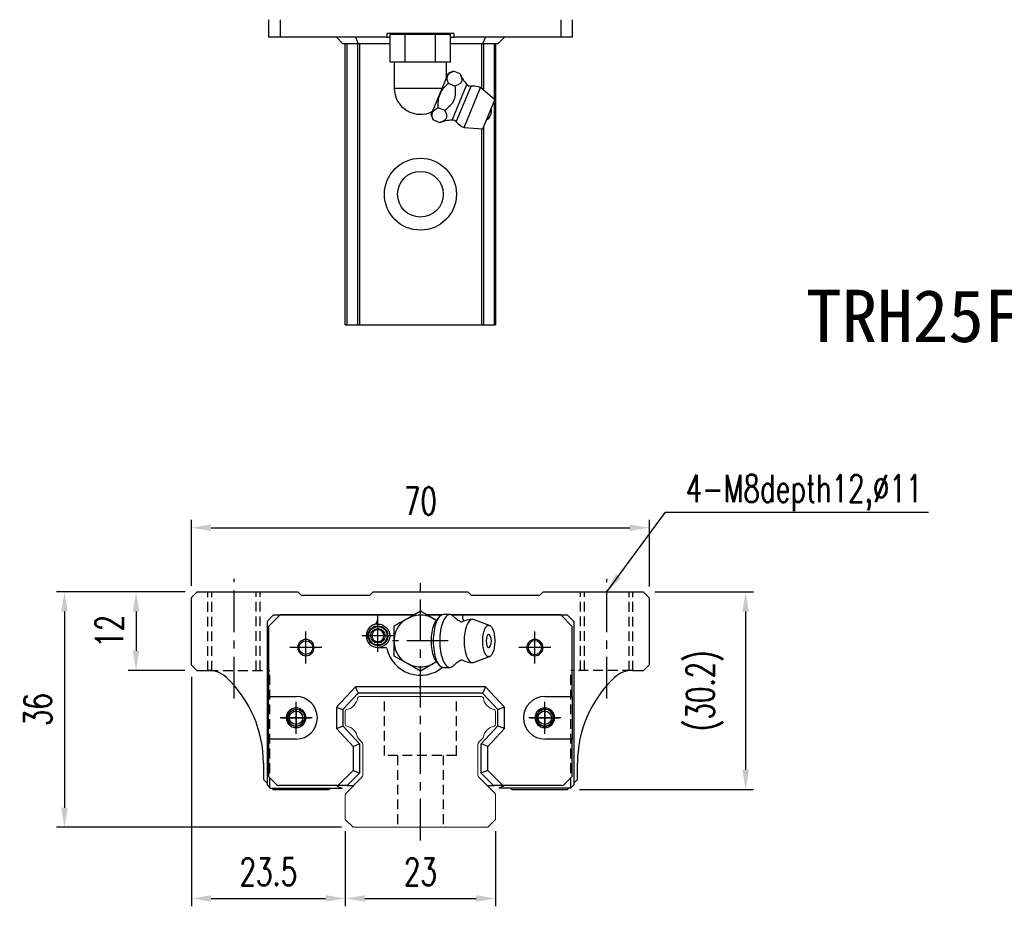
# Model space of a CAD drawing. Header units: millimetres. Extents: x 18 to 379, y 371 to 646.
# Tile 1 of 3: x 18 to 168, y 379 to 515. Entities that reach past the tile are written whole.
import ezdxf
from ezdxf.enums import TextEntityAlignment as Align

# ---------------------------------------------------------------- set-up
doc = ezdxf.new("R2010")
doc.units = ezdxf.units.MM
doc.header["$PDSIZE"] = -1
doc.linetypes.add('CENTER', pattern=[10.16, 6.35, -1.27, 1.27, -1.27])
doc.linetypes.add('DASHED', pattern=[0.75, 0.5, -0.25])
for name, color, linetype in [('2', 7, 'Continuous'), ('CHA', 2, 'Continuous'), ('CL', 1, 'CENTER'), ('DIM', 4, 'Continuous'), ('HID', 2, 'DASHED'), ('OUT', 3, 'Continuous'), ('中心線', 1, 'CENTER')]:
    doc.layers.add(name, color=color, linetype=linetype)
doc.styles.add('DIM-7', font='SIMPLEX.shx', dxfattribs={"width": 0.7, "bigfont": 'chineset.shx'})
doc.styles.add('T', font='kaiu.ttf')
doc.dimstyles.new('CNS', dxfattribs={"dimtxt": 3.5, "dimasz": 2.5, "dimexe": 1, "dimexo": 1.5, "dimgap": 0.09, "dimtad": 0, "dimdsep": 46, "dimtxsty": 'DIM-7', "dimcen": 0.09, "dimclrd": 1, "dimclre": 1, "dimclrt": 4, "dimadec": 0, "dimazin": 0, "dimtfac": 1, "dimtix": 1, "dimtmove": 2, "dimatfit": 3, "dimfxl": 1, "dimtvp": 0.971429, "dimtolj": 1, "dimarcsym": 0})

# ---------------------------------------------------------------- blocks, each defined once
blk = doc.blocks.new('*D57')
at = {"layer": 'DEFPOINTS', "color": 0}
for p in [(113.92, 437.11), (43.92, 426.43), (113.92, 426.33)]:
    blk.add_point(p, dxfattribs=at)
at = {"layer": 'DIM', "color": 7, "lineweight": -2}
for p, q in [((43.92, 428.23), (43.92, 438.31)), ((113.92, 428.13), (113.92, 438.31)), ((46.92, 437.11), (110.92, 437.11))]:
    blk.add_line(p, q, dxfattribs=at)
at = {"layer": 'DIM', "color": 7}
for points in [[(46.92, 437.61), (46.92, 436.61), (43.92, 437.11)], [(110.92, 437.61), (110.92, 436.61), (113.92, 437.11)]]:
    blk.add_solid(points, dxfattribs=at)
at = {"layer": 'DIM', "color": 7, "insert": (78.92, 441.19), "char_height": 4.2, "attachment_point": 5, "style": 'DIM-7'}
blk.add_mtext('\\A1;70', dxfattribs=at)
blk = doc.blocks.new('*D59')
at = {"layer": 'DEFPOINTS', "color": 0}
for p in [(112.97, 427.28), (101.42, 397.08), (128.64, 397.08)]:
    blk.add_point(p, dxfattribs=at)
at = {"layer": 'DIM', "color": 7, "lineweight": -2}
for p, q in [((114.77, 427.28), (129.84, 427.28)), ((128.64, 424.28), (128.64, 400.08)), ((103.22, 397.08), (129.84, 397.08))]:
    blk.add_line(p, q, dxfattribs=at)
at = {"layer": 'DIM', "color": 7}
for points in [[(128.14, 424.28), (129.14, 424.28), (128.64, 427.28)], [(128.14, 400.08), (129.14, 400.08), (128.64, 397.08)]]:
    blk.add_solid(points, dxfattribs=at)
at = {"layer": 'DIM', "color": 7, "insert": (122.42, 412.18), "char_height": 4.2, "attachment_point": 5, "rotation": 90, "style": 'DIM-7'}
blk.add_mtext('\\A1;(30.2)', dxfattribs=at)
blk = doc.blocks.new('*D60')
at = {"layer": 'DEFPOINTS', "color": 0}
for p in [(43.92, 416.08), (67.42, 392.48), (67.42, 380.4)]:
    blk.add_point(p, dxfattribs=at)
at = {"layer": 'DIM', "color": 7, "lineweight": -2}
for p, q in [((43.92, 414.28), (43.92, 379.2)), ((67.42, 390.68), (67.42, 379.2)), ((46.92, 380.4), (64.42, 380.4))]:
    blk.add_line(p, q, dxfattribs=at)
at = {"layer": 'DIM', "color": 7}
for points in [[(46.92, 380.9), (46.92, 379.9), (43.92, 380.4)], [(64.42, 380.9), (64.42, 379.9), (67.42, 380.4)]]:
    blk.add_solid(points, dxfattribs=at)
at = {"layer": 'DIM', "color": 7, "insert": (55.67, 384.48), "char_height": 4.2, "attachment_point": 5, "style": 'DIM-7'}
blk.add_mtext('\\A1;23.5', dxfattribs=at)
blk = doc.blocks.new('*D61')
at = {"layer": 'DEFPOINTS', "color": 0}
for p in [(67.42, 392.48), (90.42, 392.48), (90.42, 380.4)]:
    blk.add_point(p, dxfattribs=at)
at = {"layer": 'DIM', "color": 7, "lineweight": -2}
for p, q in [((67.42, 390.68), (67.42, 379.2)), ((90.42, 390.68), (90.42, 379.2)), ((70.42, 380.4), (87.42, 380.4))]:
    blk.add_line(p, q, dxfattribs=at)
at = {"layer": 'DIM', "color": 7}
for points in [[(70.42, 380.9), (70.42, 379.9), (67.42, 380.4)], [(87.42, 380.9), (87.42, 379.9), (90.42, 380.4)]]:
    blk.add_solid(points, dxfattribs=at)
at = {"layer": 'DIM', "color": 7, "insert": (78.92, 384.48), "char_height": 4.2, "attachment_point": 5, "style": 'DIM-7'}
blk.add_mtext('\\A1;23', dxfattribs=at)
blk = doc.blocks.new('*D62')
at = {"layer": 'DEFPOINTS', "color": 0}
for p in [(44.77, 427.28), (35.44, 415.28), (44.72, 415.28)]:
    blk.add_point(p, dxfattribs=at)
at = {"layer": 'DIM', "color": 7, "lineweight": -2}
for p, q in [((42.97, 427.28), (34.24, 427.28)), ((35.44, 424.28), (35.44, 418.28)), ((42.92, 415.28), (34.24, 415.28))]:
    blk.add_line(p, q, dxfattribs=at)
at = {"layer": 'DIM', "color": 7}
for points in [[(34.94, 424.28), (35.94, 424.28), (35.44, 427.28)], [(34.94, 418.28), (35.94, 418.28), (35.44, 415.28)]]:
    blk.add_solid(points, dxfattribs=at)
at = {"layer": 'DIM', "color": 7, "insert": (31.36, 421.28), "char_height": 4.2, "attachment_point": 5, "rotation": 90, "style": 'DIM-7'}
blk.add_mtext('\\A1;12', dxfattribs=at)
blk = doc.blocks.new('*D63')
at = {"layer": 'DEFPOINTS', "color": 0}
for p in [(44.77, 427.28), (24.49, 391.28), (68.63, 391.28)]:
    blk.add_point(p, dxfattribs=at)
at = {"layer": 'DIM', "color": 7, "lineweight": -2}
for p, q in [((42.97, 427.28), (23.29, 427.28)), ((24.49, 424.28), (24.49, 394.28)), ((66.83, 391.28), (23.29, 391.28))]:
    blk.add_line(p, q, dxfattribs=at)
at = {"layer": 'DIM', "color": 7}
for points in [[(23.99, 424.28), (24.99, 424.28), (24.49, 427.28)], [(23.99, 394.28), (24.99, 394.28), (24.49, 391.28)]]:
    blk.add_solid(points, dxfattribs=at)
at = {"layer": 'DIM', "color": 7, "insert": (20.41, 409.28), "char_height": 4.2, "attachment_point": 5, "rotation": 90, "style": 'DIM-7'}
blk.add_mtext('\\A1;36', dxfattribs=at)

msp = doc.modelspace()

# ---------------------------------------------------------------- linework, layer by layer
at = {"color": 7, "linetype": 'Continuous', "lineweight": 25}
for p, q in [((55.692, 514.829), (55.692, 512.129)), ((57.475, 514.829), (57.475, 512.129)), ((100.36, 514.829), (100.36, 512.129)), ((102.142, 514.829), (102.142, 512.129)), ((57.475, 512.129), (55.692, 512.129)), ((73.796, 512.129), (57.475, 512.129)), ((66.067, 512.129), (67.067, 511.129)), ((68.967, 512.129), (69.402, 511.129)), ((73.796, 512.729), (73.796, 512.129)), ((84.038, 512.729), (73.796, 512.729)), ((73.796, 512.129), (74.298, 512.129)), ((74.298, 508.349), (74.298, 512.549)), ((76.608, 512.549), (74.298, 512.549)), ((75.917, 512.729), (75.917, 512.549)), ((76.608, 508.349), (76.608, 512.549)), ((81.227, 512.549), (76.608, 512.549)), ((81.227, 508.349), (81.227, 512.549)), ((83.536, 512.549), (81.227, 512.549)), ((81.917, 512.549), (81.917, 512.729)), ((83.536, 508.349), (83.536, 512.549)), ((83.536, 512.129), (84.038, 512.129)), ((84.038, 512.729), (84.038, 512.129)), ((100.36, 512.129), (84.038, 512.129)), ((88.867, 512.129), (88.432, 511.129)), ((91.767, 512.129), (90.767, 511.129)), ((102.142, 512.129), (100.36, 512.129)), ((69.402, 511.129), (67.067, 511.129)), ((67.418, 468.129), (67.418, 511.129)), ((67.662, 511.129), (67.662, 468.129)), ((69.298, 511.129), (69.298, 468.129)), ((74.298, 511.129), (69.402, 511.129)), ((69.595, 511.129), (69.595, 468.129)), ((88.432, 511.129), (83.536, 511.129)), ((88.242, 511.129), (88.242, 504.33)), ((90.767, 511.129), (88.432, 511.129)), ((88.538, 511.129), (88.538, 504.073)), ((90.175, 511.129), (90.175, 502.653)), ((90.418, 511.129), (90.418, 468.129)), ((75.453, 508.349), (74.298, 508.349)), ((74.917, 508.349), (74.917, 504.349)), ((76.608, 508.349), (75.453, 508.349)), ((78.917, 508.349), (76.608, 508.349)), ((81.227, 508.349), (78.917, 508.349)), ((82.381, 508.349), (81.227, 508.349)), ((83.536, 508.349), (82.381, 508.349)), ((82.917, 505.967), (82.917, 508.349)), ((80.554, 500.261), (83.194, 506.636)), ((83.967, 506.956), (83.194, 506.636)), ((84.972, 506.539), (83.967, 506.956)), ((74.917, 504.349), (82.247, 504.349)), ((84.199, 504.672), (83.194, 505.089)), ((83.762, 499.46), (86.029, 504.933)), ((84.394, 499.192), (86.666, 504.676)), ((85.6, 498.333), (88.126, 504.431)), ((90.276, 502.566), (88.126, 504.431)), ((82.653, 500.939), (81.647, 501.355)), ((88.439, 498.131), (90.276, 502.566)), ((90.175, 502.323), (90.175, 468.129)), ((80.554, 500.261), (80.874, 499.488)), ((81.879, 499.072), (80.874, 499.488)), ((85.6, 498.333), (88.439, 498.131)), ((88.538, 498.372), (88.538, 468.129)), ((88.242, 498.145), (88.242, 468.129)), ((69.298, 468.129), (69.595, 468.129)), ((69.595, 468.129), (88.242, 468.129)), ((88.242, 468.129), (88.538, 468.129))]:
    msp.add_line(p, q, dxfattribs=at)
for radius in [5.5, 3.5]:
    msp.add_circle((78.918, 488.129), radius, dxfattribs=at)
for centre, radius, start, end in [((90.448, 508.992), 6, 204.10416, 222.56053), ((78.917, 504.349), 4, 180, 297.76498), ((86.618, 505.475), 0.8, 222.56053, 273.41865), ((86.863, 501.382), 3.3, 90, 93.41865), ((86.863, 501.382), 3.3, 67.5, 90), ((87.956, 500.929), 1.817, 304.10151, 10.89849), ((84.017, 493.465), 6, 92.43947, 110.85864), ((83.796, 498.661), 0.8, 41.58135, 92.43947), ((86.863, 501.382), 3.3, 221.58135, 247.5)]:
    msp.add_arc(centre, radius, start, end, dxfattribs=at)
for points, knots in [([(83.194, 505.089), (83.108, 505.295), (83.046, 505.496), (83.009, 505.783), (83.006, 505.876), (83.024, 506.056), (83.045, 506.145), (83.145, 506.389), (83.261, 506.529), (83.571, 506.771), (83.759, 506.87), (83.967, 506.956)], [0, 0, 0, 0, 0.25, 0.25, 0.375, 0.375, 0.5, 0.5, 0.75, 0.75, 1, 1, 1, 1]), ([(84.972, 506.539), (85.067, 506.329), (85.154, 506.12), (85.231, 505.816), (85.247, 505.715), (85.247, 505.526), (85.232, 505.437), (85.164, 505.271), (85.111, 505.195), (84.977, 505.062), (84.896, 505.003), (84.626, 504.841), (84.415, 504.755), (84.199, 504.672)], [0, 0, 0, 0, 0.25, 0.25, 0.375, 0.375, 0.5, 0.5, 0.625, 0.625, 0.75, 0.75, 1, 1, 1, 1]), ([(81.647, 501.355), (81.622, 501.706), (81.621, 502.059), (81.702, 502.762), (81.785, 503.102), (81.987, 503.592), (82.068, 503.751), (82.249, 504.052), (82.349, 504.196), (82.568, 504.471), (82.686, 504.604), (82.933, 504.855), (83.062, 504.975), (83.194, 505.089)], [0, 0, 0, 0, 0.25, 0.25, 0.5, 0.5, 0.625, 0.625, 0.75, 0.75, 0.875, 0.875, 1, 1, 1, 1]), ([(84.199, 504.672), (84.233, 504.315), (84.259, 503.956), (84.239, 503.42), (84.223, 503.243), (84.155, 502.888), (84.105, 502.716), (83.969, 502.387), (83.881, 502.228), (83.679, 501.932), (83.566, 501.794), (83.202, 501.403), (82.93, 501.168), (82.653, 500.939)], [0, 0, 0, 0, 0.25, 0.25, 0.375, 0.375, 0.5, 0.5, 0.625, 0.625, 0.75, 0.75, 1, 1, 1, 1]), ([(80.874, 499.488), (80.788, 499.694), (80.726, 499.895), (80.689, 500.182), (80.686, 500.275), (80.704, 500.456), (80.725, 500.544), (80.825, 500.789), (80.941, 500.928), (81.251, 501.17), (81.439, 501.269), (81.647, 501.355)], [0, 0, 0, 0, 0.25, 0.25, 0.375, 0.375, 0.5, 0.5, 0.75, 0.75, 1, 1, 1, 1]), ([(82.653, 500.939), (82.747, 500.728), (82.834, 500.519), (82.911, 500.215), (82.927, 500.115), (82.927, 499.925), (82.912, 499.836), (82.844, 499.67), (82.791, 499.595), (82.657, 499.461), (82.576, 499.402), (82.306, 499.24), (82.095, 499.154), (81.879, 499.072)], [0, 0, 0, 0, 0.25, 0.25, 0.375, 0.375, 0.5, 0.5, 0.625, 0.625, 0.75, 0.75, 1, 1, 1, 1]), ([(67.418, 468.129), (67.42, 468.129), (67.445, 468.129), (67.536, 468.129), (67.601, 468.129), (67.662, 468.129)], [0, 0, 0, 0, 0.5, 0.5, 1, 1, 1, 1]), ([(67.662, 468.129), (67.916, 468.129), (68.156, 468.129), (68.566, 468.129), (68.736, 468.129), (69.003, 468.129), (69.1, 468.129), (69.236, 468.129), (69.277, 468.129), (69.298, 468.129)], [0, 0, 0, 0, 0.25, 0.25, 0.5, 0.5, 0.75, 0.75, 1, 1, 1, 1]), ([(88.538, 468.129), (88.56, 468.129), (88.6, 468.129), (88.737, 468.129), (88.834, 468.129), (89.101, 468.129), (89.271, 468.129), (89.681, 468.129), (89.92, 468.129), (90.175, 468.129)], [0, 0, 0, 0, 0.25, 0.25, 0.5, 0.5, 0.75, 0.75, 1, 1, 1, 1]), ([(90.175, 468.129), (90.236, 468.129), (90.301, 468.129), (90.392, 468.129), (90.417, 468.129), (90.418, 468.129)], [0, 0, 0, 0, 0.5, 0.5, 1, 1, 1, 1])]:
    msp.add_open_spline(points, degree=3, knots=knots, dxfattribs=at)
at = {"layer": '2', "color": 7, "linetype": 'Continuous'}
for p, q in [((56.467, 423.783), (55.467, 422.783)), ((57.475, 423.783), (55.692, 422.009)), ((56.467, 423.783), (77.845, 423.783)), ((77.845, 423.783), (57.475, 423.783)), ((72.417, 423.199), (72.417, 423.783)), ((78.917, 423.783), (78.917, 423.783)), ((79.989, 423.783), (82.207, 423.783)), ((82.207, 423.783), (79.989, 423.783)), ((83.643, 423.783), (101.367, 423.783)), ((100.36, 423.783), (83.643, 423.783)), ((85.417, 423.199), (85.417, 423.783)), ((102.142, 422.009), (100.36, 423.783)), ((101.367, 423.783), (102.367, 422.783)), ((55.467, 422.783), (55.467, 397.783)), ((55.692, 422.009), (55.692, 411.283)), ((75.667, 422.526), (75.667, 422.633)), ((102.142, 411.283), (102.142, 422.009)), ((102.367, 422.783), (102.367, 397.783)), ((72.417, 418.783), (73.601, 418.783)), ((68.967, 412.783), (66.067, 409.673)), ((69.381, 411.833), (68.967, 412.783)), ((88.867, 412.783), (68.967, 412.783)), ((88.867, 412.783), (88.454, 411.833)), ((91.767, 409.673), (88.867, 412.783)), ((55.692, 411.283), (59.906, 411.283)), ((55.692, 404.783), (55.692, 411.283)), ((69.402, 411.783), (67.067, 409.279)), ((69.402, 411.783), (69.381, 411.833)), ((88.432, 411.783), (69.402, 411.783)), ((88.432, 411.783), (88.454, 411.833)), ((90.767, 409.279), (88.432, 411.783)), ((97.929, 411.283), (102.142, 411.283)), ((102.142, 411.283), (102.142, 404.783)), ((66.067, 409.673), (66.067, 406.393)), ((66.067, 409.673), (67.017, 409.299)), ((91.767, 409.673), (90.817, 409.299)), ((91.767, 406.393), (91.767, 409.673)), ((67.067, 409.279), (67.017, 409.299)), ((67.067, 409.279), (67.067, 406.787)), ((90.767, 409.279), (90.817, 409.299)), ((90.767, 406.787), (90.767, 409.279)), ((66.067, 406.393), (67.017, 406.767)), ((67.067, 406.787), (67.017, 406.767)), ((67.067, 406.787), (69.617, 404.052)), ((88.217, 404.052), (90.767, 406.787)), ((90.767, 406.787), (90.817, 406.767)), ((91.767, 406.393), (90.817, 406.767)), ((66.067, 406.393), (68.617, 403.658)), ((89.217, 403.658), (91.767, 406.393)), ((55.692, 404.783), (55.692, 399.058)), ((59.906, 404.783), (55.692, 404.783)), ((68.617, 403.658), (69.567, 404.032)), ((68.617, 403.658), (68.617, 399.987)), ((69.617, 404.052), (69.567, 404.032)), ((69.617, 404.052), (69.617, 399.573)), ((88.217, 404.052), (88.267, 404.032)), ((88.217, 399.573), (88.217, 404.052)), ((89.217, 403.658), (88.267, 404.032)), ((89.217, 399.987), (89.217, 403.658)), ((102.142, 404.783), (97.929, 404.783)), ((102.142, 399.058), (102.142, 404.783)), ((55.692, 399.058), (56.921, 397.83)), ((68.617, 399.987), (66.313, 397.683)), ((69.617, 399.573), (67.727, 397.683)), ((68.617, 399.987), (69.567, 399.594)), ((69.617, 399.573), (69.567, 399.594)), ((88.217, 399.573), (88.267, 399.594)), ((90.107, 397.683), (88.217, 399.573)), ((89.217, 399.987), (88.267, 399.594)), ((91.521, 397.683), (89.217, 399.987)), ((100.914, 397.83), (102.142, 399.058)), ((55.967, 397.283), (55.467, 397.783)), ((66.313, 397.683), (57.274, 397.683)), ((66.106, 397.683), (66.208, 397.581)), ((66.208, 397.581), (66.945, 397.283)), ((67.657, 397.683), (66.313, 397.683)), ((67.727, 397.683), (67.657, 397.683)), ((67.727, 397.683), (68.441, 397.683)), ((68.441, 397.683), (68.719, 397.683)), ((89.118, 397.683), (89.407, 397.683)), ((89.407, 397.683), (90.107, 397.683)), ((90.107, 397.683), (90.178, 397.683)), ((91.521, 397.683), (90.178, 397.683)), ((91.626, 397.581), (90.889, 397.283)), ((100.56, 397.683), (91.521, 397.683)), ((91.729, 397.683), (91.626, 397.581)), ((101.867, 397.283), (102.367, 397.783)), ((55.967, 397.283), (66.945, 397.283)), ((101.867, 397.283), (90.889, 397.283))]:
    msp.add_line(p, q, dxfattribs=at)
at = {"layer": '2', "color": 0, "linetype": 'Continuous'}
for p, q in [((74.917, 422.093), (76.917, 423.247)), ((76.917, 423.247), (78.917, 424.402)), ((78.917, 424.402), (80.917, 423.247)), ((80.917, 423.247), (81.379, 422.98)), ((81.78, 423.456), (81.324, 422.914)), ((83.426, 423.825), (82.425, 423.825)), ((89.487, 422.159), (87.041, 423.05)), ((74.917, 419.783), (74.917, 422.093)), ((74.917, 417.474), (74.917, 419.783)), ((76.917, 416.319), (74.917, 417.474)), ((87.041, 416.516), (89.487, 417.407)), ((78.917, 415.164), (76.917, 416.319)), ((80.917, 416.319), (78.917, 415.164)), ((81.379, 416.586), (80.917, 416.319)), ((81.324, 416.652), (81.78, 416.11)), ((82.425, 415.742), (83.426, 415.742))]:
    msp.add_line(p, q, dxfattribs=at)
at = {"layer": '2', "color": 7, "linetype": 'DASHED'}
for p, q in [((97.929, 409.333), (97.929, 409.333)), ((97.929, 406.733), (97.929, 406.733))]:
    msp.add_line(p, q, dxfattribs=at)
at = {"layer": '2', "color": 7, "linetype": 'Continuous'}
for centre, radius, start, end in [((71.417, 423.199), 1, 290.92483, 0), ((86.417, 423.199), 1, 180, 204.07613), ((72.417, 420.583), 1.8, 90, 270), ((61.417, 418.783), 1.25, 90, 270), ((61.417, 418.783), 1.25, 270, 90), ((72.417, 420.583), 0.918, 90, 270), ((72.417, 420.583), 0.918, 270, 90), ((96.417, 418.783), 1.25, 90, 270), ((96.417, 418.783), 1.25, 270, 90), ((73.601, 418.583), 0.2, 12.71981, 90), ((78.917, 419.783), 5.25, 192.71981, 309.94443), ((96.417, 418.783), 1.05, 90, 270), ((96.417, 418.783), 1.05, 270, 90), ((59.906, 408.033), 3.25, 270, 90), ((97.929, 408.033), 3.25, 90, 270), ((59.906, 408.033), 1.5, 90, 270), ((59.906, 408.033), 1.5, 270, 90), ((97.929, 408.033), 1.5, 90, 270), ((97.929, 408.033), 1.5, 270, 90), ((97.929, 408.033), 1.3, 90, 270), ((97.929, 408.033), 1.3, 270, 90), ((57.274, 398.183), 0.5, 225, 270), ((100.56, 398.183), 0.5, 270, 315)]:
    msp.add_arc(centre, radius, start, end, dxfattribs=at)
at = {"layer": '2', "color": 0, "linetype": 'Continuous', "extrusion": (0, 0, -1)}
msp.add_arc((-78.917, 419.783), 4, 232.1994, 127.85546, dxfattribs=at)
at = {"layer": '2', "color": 0, "linetype": 'Continuous'}
for centre, radius, start, end in [((86.863, 419.783), 3.3, 90, 118.26666), ((87.956, 419.783), 1.817, 334.63704, 25.36296), ((86.863, 419.783), 3.3, 241.72374, 269.99834)]:
    msp.add_arc(centre, radius, start, end, dxfattribs=at)
at = {"layer": '2', "color": 7, "linetype": 'Continuous', "extrusion": (0, 0, -1)}
for centre, radius, start, end in [((-72.417, 420.583), 1.515, 270, 90), ((-72.417, 420.583), 1.4, 270, 90), ((-72.417, 420.583), 1.1, 270, 90), ((-72.417, 420.583), 1.8, 90, 270), ((-72.417, 420.583), 1.515, 90, 270), ((-72.417, 420.583), 1.4, 90, 270), ((-72.417, 420.583), 1.1, 90, 270), ((-61.417, 418.783), 1.05, 270, 90), ((-61.417, 418.783), 1.05, 90, 270), ((-59.906, 408.033), 1.3, 270, 90), ((-59.906, 408.033), 1.3, 90, 270)]:
    msp.add_arc(centre, radius, start, end, dxfattribs=at)
at = {"layer": '2', "color": 0, "linetype": 'Continuous'}
msp.add_ellipse((89.357, 419.783), major_axis=(0, 1), ratio=0.382683, start_param=-0.6791612, end_param=3.8206669, dxfattribs=at)
for points, knots in [([(82.425, 423.825), (82.02, 423.825), (81.617, 423.389), (81.045, 421.893), (80.878, 420.841), (80.878, 419.783)], [0, 0, 0, 0, 0.5, 0.5, 1, 1, 1, 1]), ([(84.032, 423.497), (83.84, 423.71), (83.633, 423.825), (83.021, 423.825), (82.618, 423.389), (82.046, 421.893), (81.879, 420.841), (81.879, 419.783)], [0, 0, 0, 0, 0.204178, 0.204178, 0.602089, 0.602089, 1, 1, 1, 1]), ([(85.116, 422.692), (85.017, 422.741), (84.816, 422.852), (84.545, 423.036), (84.311, 423.224), (84.142, 423.382), (84.063, 423.467), (84.035, 423.5)], [0, 0, 0, 0, 0.2043584, 0.4374743, 0.6573003, 0.8634903, 1, 1, 1, 1]), ([(87.037, 423.05), (86.979, 423.072), (86.921, 423.083), (86.532, 423.083), (86.204, 422.728), (85.736, 421.506), (85.6, 420.647), (85.6, 419.783)], [0, 0, 0, 0, 0.0810935, 0.0810935, 0.5405467, 0.5405467, 1, 1, 1, 1]), ([(81.328, 422.916), (81.184, 422.745), (81.053, 422.51), (80.697, 421.581), (80.555, 420.685), (80.555, 419.783)], [0, 0, 0, 0, 0.3133047, 0.3133047, 1, 1, 1, 1]), ([(85.297, 422.688), (85.298, 422.688), (85.298, 422.689), (85.254, 422.671), (85.179, 422.668), (85.124, 422.685), (85.118, 422.687), (85.118, 422.688)], [0, 0, 0, 0, 0.0733162, 0.3263169, 0.6168838, 0.8870475, 1, 1, 1, 1]), ([(88.439, 419.783), (88.439, 419.626), (88.451, 419.312), (88.503, 418.859), (88.589, 418.441), (88.704, 418.075), (88.844, 417.775), (89.003, 417.552), (89.177, 417.414), (89.357, 417.368), (89.538, 417.414), (89.711, 417.552), (89.871, 417.775), (90.011, 418.075), (90.126, 418.441), (90.211, 418.859), (90.264, 419.312), (90.282, 419.783), (90.264, 420.254), (90.211, 420.708), (90.126, 421.125), (90.011, 421.491), (89.871, 421.792), (89.711, 422.015), (89.538, 422.152), (89.357, 422.199), (89.177, 422.152), (89.003, 422.015), (88.844, 421.792), (88.704, 421.491), (88.589, 421.125), (88.475, 420.571), (88.439, 420.096), (88.439, 419.783)], [0, 0, 0, 0, 0.0312594, 0.0625188, 0.0937782, 0.1250376, 0.156297, 0.1875564, 0.2188159, 0.2500753, 0.2813347, 0.3125941, 0.3438535, 0.3751129, 0.4063723, 0.4376317, 0.4688911, 0.5001505, 0.5314099, 0.5626693, 0.5939287, 0.6251882, 0.6564476, 0.687707, 0.7189664, 0.7502258, 0.7814852, 0.8127446, 0.844004, 0.8752634, 0.9065228, 0.9377822, 1, 1, 1, 1]), ([(80.555, 419.783), (80.555, 418.881), (80.697, 417.985), (81.053, 417.056), (81.184, 416.821), (81.328, 416.651)], [0, 0, 0, 0, 0.6866953, 0.6866953, 1, 1, 1, 1]), ([(80.878, 419.783), (80.878, 418.725), (81.045, 417.674), (81.617, 416.177), (82.02, 415.742), (82.425, 415.742)], [0, 0, 0, 0, 0.5, 0.5, 1, 1, 1, 1]), ([(81.879, 419.783), (81.879, 418.725), (82.046, 417.674), (82.618, 416.177), (83.021, 415.742), (83.634, 415.742), (83.841, 415.857), (84.032, 416.07)], [0, 0, 0, 0, 0.3978318, 0.3978318, 0.7956637, 0.7956637, 1, 1, 1, 1]), ([(85.6, 419.783), (85.6, 418.919), (85.736, 418.061), (86.204, 416.839), (86.532, 416.483), (86.921, 416.483), (86.979, 416.494), (87.037, 416.516)], [0, 0, 0, 0, 0.4594533, 0.4594533, 0.9189065, 0.9189065, 1, 1, 1, 1]), ([(84.036, 416.067), (84.052, 416.087), (84.116, 416.158), (84.269, 416.306), (84.505, 416.501), (84.79, 416.699), (85.006, 416.819), (85.116, 416.875)], [0, 0, 0, 0, 0.0852239, 0.2986763, 0.5272696, 0.7723838, 1, 1, 1, 1]), ([(85.118, 416.878), (85.119, 416.88), (85.129, 416.884), (85.192, 416.9), (85.266, 416.893), (85.304, 416.874), (85.301, 416.876), (85.301, 416.876)], [0, 0, 0, 0, 0.1544133, 0.4194337, 0.7435623, 0.9927018, 1, 1, 1, 1])]:
    msp.add_open_spline(points, degree=3, knots=knots, dxfattribs=at)
at = {"layer": 'CL', "color": 7}
for p, q in [((50.417, 410.99), (50.417, 429.283)), ((78.917, 389.283), (78.917, 429.283)), ((107.417, 410.987), (107.417, 429.283)), ((72.417, 418.133), (72.417, 423.033)), ((61.417, 416.333), (61.417, 421.233)), ((74.867, 420.583), (69.967, 420.583)), ((96.417, 416.333), (96.417, 421.233)), ((63.867, 418.783), (58.967, 418.783)), ((83.167, 419.783), (74.667, 419.783)), ((98.867, 418.783), (93.967, 418.783)), ((59.906, 405.583), (59.906, 410.483)), ((97.929, 405.583), (97.929, 410.483)), ((62.356, 408.033), (57.456, 408.033)), ((100.379, 408.033), (95.479, 408.033))]:
    msp.add_line(p, q, dxfattribs=at)
at = {"layer": 'HID', "color": 0, "ltscale": 3}
for p, q in [((46.417, 415.25), (46.417, 427.283)), ((47.017, 415.25), (47.017, 427.283)), ((53.817, 415.283), (53.817, 427.283)), ((54.417, 415.283), (54.417, 427.283)), ((103.417, 415.283), (103.417, 427.283)), ((104.017, 415.283), (104.017, 427.283)), ((110.817, 415.25), (110.817, 427.283)), ((111.417, 415.25), (111.417, 427.283)), ((46.505, 415.283), (55.917, 415.283)), ((55.917, 397.333), (55.917, 415.283)), ((101.917, 397.333), (101.917, 415.283)), ((111.329, 415.283), (101.917, 415.283)), ((73.418, 402.283), (73.418, 411.283)), ((84.418, 402.283), (84.418, 411.283)), ((84.418, 402.283), (73.418, 402.283)), ((75.418, 402.283), (75.418, 391.283)), ((82.418, 402.283), (82.418, 391.283))]:
    msp.add_line(p, q, dxfattribs=at)
at = {"layer": 'OUT', "color": 7}
for p, q in [((44.769, 427.283), (43.919, 426.433)), ((43.919, 416.083), (43.919, 426.433)), ((44.769, 427.283), (60.169, 427.283)), ((60.719, 426.733), (60.169, 427.283)), ((71.119, 426.733), (60.719, 426.733)), ((71.669, 427.283), (71.119, 426.733)), ((71.669, 427.283), (86.169, 427.283)), ((86.719, 426.733), (86.169, 427.283)), ((97.119, 426.733), (86.719, 426.733)), ((97.669, 427.283), (97.119, 426.733)), ((97.669, 427.283), (112.969, 427.283)), ((113.919, 426.333), (112.969, 427.283)), ((113.919, 416.183), (113.919, 426.333)), ((75.667, 422.633), (75.854, 422.633)), ((43.919, 416.083), (44.719, 415.283)), ((113.019, 415.283), (113.919, 416.183)), ((44.719, 415.283), (46.508, 415.283)), ((111.329, 415.283), (113.019, 415.283)), ((54.919, 401.083), (54.919, 398.583)), ((102.919, 398.583), (102.919, 401.083)), ((54.919, 398.583), (55.467, 398.034)), ((102.367, 398.031), (102.919, 398.583)), ((56.218, 397.283), (56.419, 397.083)), ((56.419, 397.083), (64.949, 397.083)), ((64.949, 397.083), (65.149, 397.283)), ((92.688, 397.283), (92.889, 397.083)), ((92.889, 397.083), (101.419, 397.083)), ((101.419, 397.083), (101.619, 397.283))]:
    msp.add_line(p, q, dxfattribs=at)
at = {"layer": 'OUT', "color": 0, "linetype": 'Continuous', "lineweight": 15}
for p, q in [((69.595, 411.283), (88.242, 411.283)), ((67.418, 407.042), (67.418, 409.023)), ((90.419, 409.023), (90.419, 407.042)), ((69.972, 404.309), (69.378, 404.903)), ((70.119, 399.29), (70.119, 403.956)), ((87.718, 403.956), (87.718, 399.29)), ((88.459, 404.903), (87.865, 404.309)), ((67.565, 396.529), (69.972, 398.936)), ((87.865, 398.936), (90.272, 396.529)), ((67.419, 392.483), (67.419, 396.176)), ((90.419, 396.176), (90.419, 392.483)), ((68.633, 391.283), (67.419, 392.483)), ((90.419, 392.483), (89.204, 391.283)), ((89.204, 391.283), (68.633, 391.283))]:
    msp.add_line(p, q, dxfattribs=at)
at = {"layer": 'OUT', "color": 7}
for centre in [(59.909, 408.033), (97.929, 408.033)]:
    msp.add_circle(centre, 1.025, dxfattribs=at)
for centre, radius, start, end in [((46.508, 411.283), 4, 46.76677, 90), ((36.919, 401.083), 18, 0, 46.76677), ((120.919, 401.083), 18, 133.23323, 180), ((111.329, 411.283), 4, 90, 133.23323), ((59.909, 408.033), 1.25, 75, 345), ((97.929, 408.033), 1.25, 75, 345)]:
    msp.add_arc(centre, radius, start, end, dxfattribs=at)
at = {"layer": 'OUT', "color": 0, "linetype": 'Continuous', "lineweight": 15}
for centre, radius, start, end in [((67.276, 411.325), 2.044, 280.87121, 351.61737), ((69.595, 410.983), 0.3, 90, 171.61737), ((88.242, 410.983), 0.3, 8.38263, 90), ((90.561, 411.325), 2.044, 188.38263, 259.12879), ((67.718, 409.023), 0.3, 100.87121, 180.00001), ((90.119, 409.023), 0.3, 359.99999, 79.12879), ((67.718, 407.042), 0.3, 179.99999, 259.12866), ((67.276, 404.74), 2.044, 9.2089, 79.12866), ((90.561, 404.74), 2.044, 100.87134, 170.79109), ((90.119, 407.042), 0.3, 280.87134, 0.00001), ((69.59, 405.115), 0.3, 189.20891, 225), ((88.247, 405.115), 0.3, 315, 350.79109), ((69.619, 403.956), 0.5, 0, 45), ((88.219, 403.956), 0.5, 135, 180.00001), ((69.619, 399.29), 0.5, 315, 360), ((88.219, 399.29), 0.5, 179.99999, 225), ((67.919, 396.176), 0.5, 135, 180.00001), ((89.919, 396.176), 0.5, 360, 45)]:
    msp.add_arc(centre, radius, start, end, dxfattribs=at)
at = {"layer": '中心線', "color": 7, "ltscale": 1.5}
for p, q in [((59.909, 409.583), (59.909, 406.483)), ((97.929, 409.583), (97.929, 406.483)), ((57.659, 408.033), (62.159, 408.033)), ((95.679, 408.033), (100.179, 408.033))]:
    msp.add_line(p, q, dxfattribs=at)

# ---------------------------------------------------------------- texts
at = {"layer": 'CHA', "color": 7, "style": 'T'}
msp.add_text('TRH25FE-XN', height=8, dxfattribs=at).set_placement((165.076, 469.448), align=Align.MIDDLE)
at = {"layer": 'DIM', "color": 0, "insert": (119.478, 439.62), "char_height": 4.2, "attachment_point": 7, "style": 'DIM-7'}
msp.add_mtext('\\A1;4-M8depth12,%%C11', dxfattribs=at)

# ---------------------------------------------------------------- dimensions: what is measured, and where the dimension line sits
at = {"layer": 'DIM', "color": 0}
for base, p1, p2, angle, picture, middle in [((113.919, 437.114), (43.919, 426.433), (113.919, 426.333), 180, '*D57', (78.919, 441.194)), ((24.485, 391.283), (44.769, 427.283), (68.633, 391.283), 90, '*D63', (20.405, 409.283)), ((35.437, 415.283), (44.769, 427.283), (44.719, 415.283), 90, '*D62', (31.357, 421.283)), ((67.419, 380.396), (43.919, 416.083), (67.419, 392.483), 180, '*D60', (55.669, 384.476)), ((90.419, 380.396), (67.419, 392.483), (90.419, 392.483), 180, '*D61', (78.919, 384.476))]:
    dim = msp.add_linear_dim(base=base, p1=p1, p2=p2, angle=angle, dimstyle='CNS', override={"dimscale": 1.2, "dimclrd": 7, "dimclre": 7, "dimclrt": 7}, dxfattribs=at)
    dim.commit()
    dim.dimension.update_dxf_attribs({"geometry": picture, "text_midpoint": middle})
dim = msp.add_linear_dim(base=(128.64, 397.083), p1=(112.969, 427.283), p2=(101.419, 397.083), angle=90, text='(<>)', dimstyle='CNS', override={"dimscale": 1.2, "dimclrd": 7, "dimclre": 7, "dimclrt": 7}, dxfattribs=at)
dim.commit()
dim.dimension.update_dxf_attribs({"geometry": '*D59', "text_midpoint": (122.423, 412.183)})

# ---------------------------------------------------------------- leaders
at = {"layer": 'DIM', "color": 0, "annotation_type": 0, "has_hookline": 1, "hookline_direction": 0, "text_width": 37.1}
msp.add_leader([(107.419, 427.283), (116.37, 439.512), (119.37, 439.512)], dimstyle='CNS', override={"dimscale": 1.2, "dimgap": 0.09, "dimtad": 1, "dimclrd": 7, "dimclre": 4}, dxfattribs=at)

doc.saveas('drawing.dxf')
